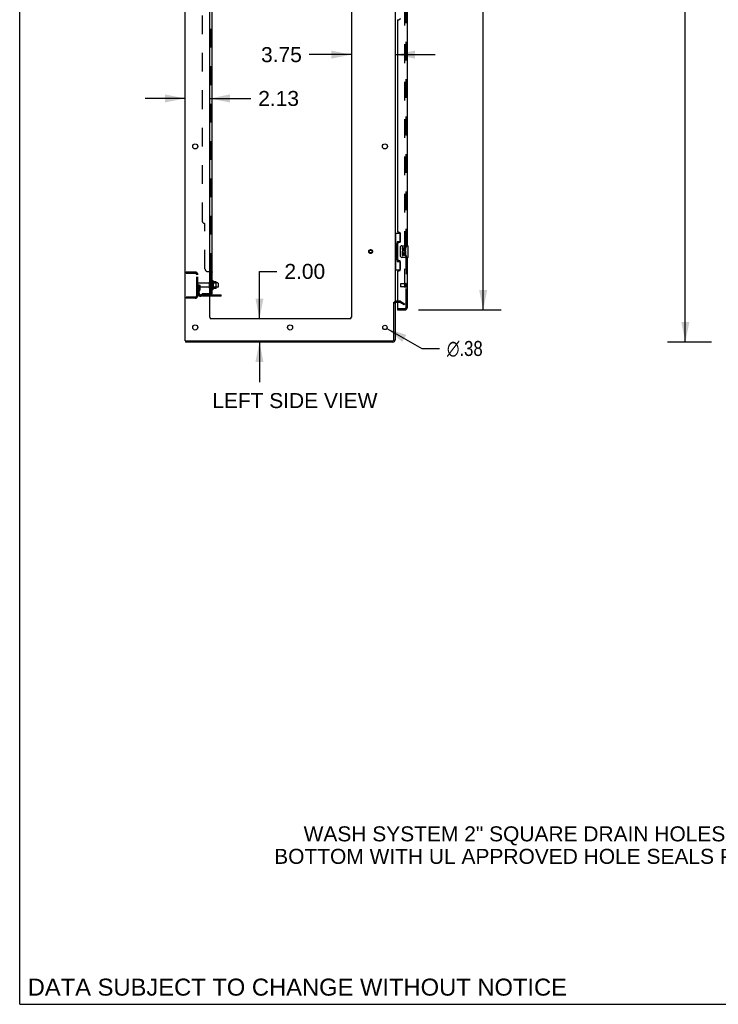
# Model space of a CAD drawing. Header units: inches. Extents: x 0 to 291, y 0 to 188.
# Tile 1 of 26: x 0 to 60, y 0 to 84. Entities that reach past the tile are written whole.
import ezdxf

# ---------------------------------------------------------------- set-up
doc = ezdxf.new("R2010")
doc.units = ezdxf.units.IN
doc.header["$LTSCALE"] = 16.01262
doc.header["$MEASUREMENT"] = 0
doc.linetypes.add('HIDDEN', pattern=[0.2, 0.1, -0.1])
doc.layers.get('0').update_dxf_attribs({"linetype": 'CONTINUOUS'})
for name, color, linetype in [('DEFAULT_2', 8, 'HIDDEN'), ('DIMENSIONS', 7, 'CONTINUOUS'), ('MASTER_DOOR_ASSEMBLY', 7, 'CONTINUOUS'), ('SLAVE_DOOR_ASSEMBLY', 7, 'CONTINUOUS'), ('SUBPANEL', 7, 'CONTINUOUS')]:
    doc.layers.add(name, color=color, linetype=linetype)
doc.styles.get("Standard").update_dxf_attribs({"font": 'arial.ttf'})
doc.styles.add('TEXTSTYLE_1', font='gdt', dxfattribs={"width": 0.8})
doc.dimstyles.new('DIMSTYLE_1', dxfattribs={"dimtxt": 1.284435, "dimasz": 1.71258, "dimexe": 0.09, "dimexo": 0.07, "dimgap": 0.0375, "dimtad": 0, "dimtih": 1, "dimtoh": 1, "dimzin": 4, "dimdsep": 46, "dimtxsty": 'Standard', "dimblk": '_FILLED', "dimblk1": '_FILLED', "dimblk2": '_FILLED', "dimcen": 0.09, "dimadec": 3, "dimazin": 1, "dimtfac": 1, "dimtdec": 3, "dimtofl": 0, "dimtmove": 0, "dimatfit": 3, "dimldrblk": '_FILLED', "dimfxl": 0, "dimtolj": 1, "dimtzin": 4, "dimarcsym": 0})
doc.dimstyles.new('DIMSTYLE_2', dxfattribs={"dimtxt": 1.284435, "dimasz": 1.71258, "dimexe": 0.09, "dimexo": 0.07, "dimgap": 0.09, "dimtad": 0, "dimtih": 1, "dimtoh": 1, "dimzin": 4, "dimdsep": 46, "dimtxsty": 'Standard', "dimblk": '_FILLED', "dimblk1": '_FILLED', "dimblk2": '_FILLED', "dimcen": 0.09, "dimadec": 3, "dimazin": 1, "dimtfac": 1, "dimtdec": 3, "dimtofl": 0, "dimtmove": 0, "dimatfit": 1, "dimldrblk": '_FILLED', "dimfxl": 0, "dimtolj": 1, "dimtzin": 4, "dimarcsym": 0})

# ---------------------------------------------------------------- blocks, each defined once
blk = doc.blocks.new('_FILLED')
at = {"color": 0, "linetype": 'ByBlock'}
blk.add_solid([(0, 0), (-1, 0.2), (-1, -0.2)], dxfattribs=at)
blk = doc.blocks.new('*D7')
at = {"layer": 'DIMENSIONS', "color": 2, "linetype": 'Continuous'}
for p, q in [((34.178, 133.957), (41.251, 133.957)), ((39.709, 133.957), (39.709, 99.1)), ((39.709, 59.457), (39.709, 94.605)), ((34.178, 59.457), (41.251, 59.457))]:
    blk.add_line(p, q, dxfattribs=at)
at = {"layer": 'DIMENSIONS', "color": 2, "linetype": 'Continuous', "xscale": 1.7125797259, "yscale": 1.7125797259, "zscale": 1.7125797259}
for p, rotation in [((39.709, 133.957), 90), ((39.709, 59.457), 270)]:
    blk.add_blockref('_FILLED', p, dxfattribs=dict(at, rotation=rotation))
at = {"layer": 'DIMENSIONS', "color": 2, "linetype": 'Continuous', "insert": (39.709, 98.458), "char_height": 1.2844, "width": 6.57019, "attachment_point": 2, "line_spacing_factor": 0.9}
blk.add_mtext('74.50\\PDOORS', dxfattribs=at)
blk = doc.blocks.new('*D8')
at = {"layer": 'DIMENSIONS', "color": 2, "linetype": 'Continuous'}
for p, q in [((20.541, 58.707), (20.541, 62.758)), ((20.541, 62.758), (22.039, 62.758)), ((20.541, 56.707), (20.541, 53.281))]:
    blk.add_line(p, q, dxfattribs=at)
at = {"layer": 'DIMENSIONS', "color": 2, "linetype": 'Continuous', "xscale": 1.7125797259, "yscale": 1.7125797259, "zscale": 1.7125797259}
for p, rotation in [((20.541, 58.707), 270), ((20.541, 56.707), 90)]:
    blk.add_blockref('_FILLED', p, dxfattribs=dict(at, rotation=rotation))
at = {"layer": 'DIMENSIONS', "color": 2, "linetype": 'Continuous', "insert": (22.681, 63.4), "char_height": 1.2844, "width": 3.49042, "attachment_point": 1, "line_spacing_factor": 0.9}
blk.add_mtext('2.00', dxfattribs=at)
blk = doc.blocks.new('*D9')
at = {"layer": 'DIMENSIONS', "color": 2, "linetype": 'Continuous'}
for p, q in [((14.168, 77.566), (10.743, 77.566)), ((16.293, 77.566), (19.796, 77.566))]:
    blk.add_line(p, q, dxfattribs=at)
at = {"layer": 'DIMENSIONS', "color": 2, "linetype": 'Continuous', "xscale": 1.7125797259, "yscale": 1.7125797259, "zscale": 1.7125797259}
blk.add_blockref('_FILLED', (14.168, 77.566), dxfattribs=at)
at = {"layer": 'DIMENSIONS', "color": 2, "linetype": 'Continuous', "xscale": 1.7125797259, "yscale": 1.7125797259, "zscale": 1.7125797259, "rotation": 180}
blk.add_blockref('_FILLED', (16.293, 77.566), dxfattribs=at)
at = {"layer": 'DIMENSIONS', "color": 2, "linetype": 'Continuous', "insert": (20.438, 78.209), "char_height": 1.2844, "width": 3.49042, "attachment_point": 1, "line_spacing_factor": 0.9}
blk.add_mtext('2.13', dxfattribs=at)
blk = doc.blocks.new('*D10')
at = {"layer": 'DIMENSIONS', "color": 2, "linetype": 'Continuous'}
for p, q in [((28.418, 81.317), (24.814, 81.317)), ((32.168, 81.317), (35.593, 81.317))]:
    blk.add_line(p, q, dxfattribs=at)
at = {"layer": 'DIMENSIONS', "color": 2, "linetype": 'Continuous', "xscale": 1.7125797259, "yscale": 1.7125797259, "zscale": 1.7125797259}
blk.add_blockref('_FILLED', (28.418, 81.317), dxfattribs=at)
at = {"layer": 'DIMENSIONS', "color": 2, "linetype": 'Continuous', "xscale": 1.7125797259, "yscale": 1.7125797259, "zscale": 1.7125797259, "rotation": 180}
blk.add_blockref('_FILLED', (32.168, 81.317), dxfattribs=at)
at = {"layer": 'DIMENSIONS', "color": 2, "linetype": 'Continuous', "insert": (24.172, 81.959), "char_height": 1.2844, "width": 3.49042, "attachment_point": 3, "line_spacing_factor": 0.9}
blk.add_mtext('3.75', dxfattribs=at)
blk = doc.blocks.new('*D21')
at = {"layer": 'DIMENSIONS', "color": 2, "linetype": 'Continuous'}
for p, q in [((59.276, 136.707), (55.487, 136.707)), ((57.028, 136.707), (57.028, 97.991)), ((57.028, 56.707), (57.028, 95.422)), ((59.276, 56.707), (55.487, 56.707))]:
    blk.add_line(p, q, dxfattribs=at)
at = {"layer": 'DIMENSIONS', "color": 2, "linetype": 'Continuous', "xscale": 1.7125797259, "yscale": 1.7125797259, "zscale": 1.7125797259}
for p, rotation in [((57.028, 136.707), 90), ((57.028, 56.707), 270)]:
    blk.add_blockref('_FILLED', p, dxfattribs=dict(at, rotation=rotation))
at = {"layer": 'DIMENSIONS', "color": 2, "linetype": 'Continuous', "insert": (57.028, 97.349), "char_height": 1.2844, "width": 4.48836, "attachment_point": 2, "line_spacing_factor": 0.9}
blk.add_mtext('80.00', dxfattribs=at)
blk = doc.blocks.new('*D27')
at = {"layer": 'DIMENSIONS', "color": 2, "linetype": 'Continuous'}
for p, q in [((31.456, 57.864), (34.467, 56.157)), ((34.467, 56.157), (35.965, 56.157))]:
    blk.add_line(p, q, dxfattribs=at)
at = {"layer": 'DIMENSIONS', "color": 2, "linetype": 'Continuous', "xscale": 1.7125797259, "yscale": 1.7125797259, "zscale": 1.7125797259, "rotation": 150.4440610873}
blk.add_blockref('_FILLED', (31.456, 57.864), dxfattribs=at)
at = {"layer": 'DIMENSIONS', "color": 2, "linetype": 'Continuous', "insert": (36.607, 56.799), "char_height": 1.28443, "width": 4.20505, "attachment_point": 1, "line_spacing_factor": 0.9, "style": 'TEXTSTYLE_1'}
blk.add_mtext('{\\fgdt;n}\\fArial;.38', dxfattribs=at)

msp = doc.modelspace()

# ---------------------------------------------------------------- linework, layer by layer
at = {"color": 7, "linetype": 'Continuous'}
for p, q in [((0, 0), (0, 188.384)), ((16.567, 61.937), (16.567, 61.226)), ((16.822, 61.859), (16.595, 61.859)), ((16.833, 61.326), (16.833, 61.837)), ((16.967, 61.769), (16.833, 61.769)), ((16.997, 61.739), (16.997, 61.424)), ((16.822, 61.304), (16.595, 61.304)), ((16.967, 61.394), (16.833, 61.394)), ((17.272, 60.634), (17.272, 60.738)), ((17.272, 60.634), (16.293, 60.634)), ((32.064, 60.123), (32.168, 60.123)), ((14.22, 56.811), (14.22, 56.707)), ((0, 0), (291.139, 0))]:
    msp.add_line(p, q, dxfattribs=at)
at = {"color": 3, "linetype": 'Continuous'}
for p, q in [((14.168, 56.811), (14.168, 136.603)), ((32.168, 133.259), (32.168, 60.155)), ((16.293, 58.832), (16.293, 133.207)), ((28.418, 133.207), (28.418, 58.832)), ((16.293, 60.738), (17.272, 60.738)), ((32.064, 56.901), (32.064, 60.124)), ((32.168, 60.123), (32.168, 56.896)), ((32.372, 60.103), (32.253, 60.103)), ((28.293, 58.707), (16.418, 58.707)), ((14.168, 56.811), (31.974, 56.811)), ((31.979, 56.707), (14.22, 56.707))]:
    msp.add_line(p, q, dxfattribs=at)
for centre, radius in [((15.043, 73.457), 0.219), ((31.293, 73.457), 0.219), ((15.043, 57.957), 0.219), ((23.168, 57.957), 0.219), ((31.293, 57.957), 0.188)]:
    msp.add_circle(centre, radius, dxfattribs=at)
at = {"color": 7, "linetype": 'Continuous'}
for centre, radius, start, end in [((16.317, 61.839), 0.055, 360, 115.90936), ((16.535, 61.916), 0.0384, 34.44966, 180), ((15.967, 61.582), 0.698, 23.96793, 30.66313), ((16.614, 61.869), 0.01, 203.96793, 270), ((16.822, 61.849), 0.01, 5.19383, 90), ((16.692, 61.837), 0.141, 0, 5.20805), ((16.967, 61.739), 0.03, 359.99999, 90), ((16.317, 61.324), 0.055, 244.09064, 0), ((16.535, 61.247), 0.0384, 180, 325.55034), ((15.967, 61.582), 0.698, 329.33687, 336.03207), ((16.614, 61.294), 0.01, 90, 156.03207), ((16.822, 61.314), 0.01, 270, 354.80617), ((16.692, 61.326), 0.141, 354.79195, 360), ((16.967, 61.424), 0.03, 270, 0.00001), ((31.979, 56.896), 0.085, 277.5, 352.5)]:
    msp.add_arc(centre, radius, start, end, dxfattribs=at)
at = {"color": 3, "linetype": 'Continuous'}
for centre, radius, start, end in [((32.253, 60.018), 0.085, 90, 180), ((16.418, 58.832), 0.125, 180, 270), ((28.293, 58.832), 0.125, 270, 360), ((31.974, 56.901), 0.09, 270, 360), ((31.979, 56.896), 0.189, 270, 360)]:
    msp.add_arc(centre, radius, start, end, dxfattribs=at)
at = {"layer": 'DEFAULT_2', "color": 8, "linetype": 'HIDDEN'}
for p, q in [((32.981, 133.441), (32.981, 59.972)), ((14.272, 62.707), (15.025, 62.707)), ((14.272, 62.707), (14.272, 62.603)), ((14.272, 62.603), (15.025, 62.603)), ((14.742, 62.707), (14.742, 62.603)), ((15.168, 60.703), (15.168, 62.46)), ((15.272, 60.703), (15.272, 62.46)), ((15.376, 61.582), (15.272, 61.582)), ((16.199, 61.747), (15.302, 61.747)), ((15.362, 61.241), (15.362, 61.582)), ((15.376, 61.582), (15.466, 61.582)), ((15.376, 60.88), (15.376, 61.582)), ((15.466, 61.241), (15.466, 61.582)), ((16.262, 61.324), (16.262, 61.839)), ((16.372, 61.324), (16.372, 61.839)), ((16.833, 61.769), (16.372, 61.769)), ((16.497, 61.916), (16.497, 61.247)), ((16.517, 61.765), (16.497, 61.785)), ((16.517, 61.765), (16.813, 61.765)), ((16.517, 61.765), (16.517, 61.398)), ((16.813, 61.765), (16.833, 61.785)), ((16.813, 61.765), (16.813, 61.398)), ((16.199, 61.417), (15.302, 61.417)), ((15.36, 61.235), (15.311, 61.167)), ((15.362, 61.407), (15.466, 61.407)), ((15.445, 61.174), (15.396, 61.107)), ((16.293, 60.738), (15.518, 60.738)), ((16.833, 61.394), (16.372, 61.394)), ((16.517, 61.398), (16.497, 61.378)), ((16.517, 61.398), (16.813, 61.398)), ((16.769, 60.634), (16.769, 60.738)), ((16.813, 61.398), (16.833, 61.378)), ((17.025, 60.634), (17.025, 60.738)), ((15.025, 60.561), (14.272, 60.561)), ((14.272, 60.561), (14.272, 60.457)), ((15.025, 60.457), (14.272, 60.457)), ((14.742, 60.561), (14.742, 60.457)), ((16.293, 60.634), (15.518, 60.634)), ((32.572, 60.207), (32.253, 60.207)), ((32.572, 60.103), (32.372, 60.103)), ((32.929, 59.902), (32.589, 60.098)), ((32.641, 60.188), (32.981, 59.992)), ((32.929, 59.902), (32.981, 59.992)), ((32.955, 59.954), (32.957, 59.953))]:
    msp.add_line(p, q, dxfattribs=at)
for points in [[(32.963, 59.952), (32.963, 59.952), (32.961, 59.952), (32.959, 59.953), (32.957, 59.953)], [(32.981, 59.972), (32.98, 59.97), (32.98, 59.968), (32.98, 59.966), (32.979, 59.963), (32.978, 59.961), (32.977, 59.96), (32.975, 59.958), (32.974, 59.956), (32.972, 59.955), (32.971, 59.954), (32.969, 59.953), (32.967, 59.953), (32.965, 59.952), (32.963, 59.952)]]:
    msp.add_lwpolyline(points, dxfattribs=at)
for radius in [0.164, 0.124]:
    msp.add_circle((30.064, 64.457), radius, dxfattribs=at)
for centre, radius, start, end in [((15.025, 62.46), 0.246, 0, 90), ((15.025, 62.46), 0.142, 0, 90), ((15.302, 61.717), 0.03, 90, 180), ((16.199, 61.809), 0.0625, 270, 360), ((16.317, 61.839), 0.055, 115.90936, 180), ((15.025, 60.703), 0.246, 270, 360), ((15.025, 60.703), 0.142, 270, 360), ((15.302, 61.447), 0.03, 180, 270), ((15.48, 61.046), 0.208, 144.24611, 180), ((15.518, 60.88), 0.246, 180, 270), ((15.352, 61.241), 0.01, 324.24611, 360), ((15.48, 61.046), 0.104, 144.24611, 180), ((15.518, 60.88), 0.142, 180, 270), ((15.352, 61.241), 0.114, 324.24611, 360), ((16.199, 61.354), 0.0625, 0, 90), ((16.317, 61.324), 0.055, 180, 244.09064), ((32.253, 60.018), 0.189, 90, 180), ((32.572, 60.07), 0.137, 60, 90), ((32.572, 60.07), 0.033, 60, 90)]:
    msp.add_arc(centre, radius, start, end, dxfattribs=at)
at = {"layer": 'MASTER_DOOR_ASSEMBLY', "color": 8, "linetype": 'HIDDEN'}
for p, q in [((33.122, 85.612), (33.122, 64.802)), ((33.122, 64.112), (33.122, 59.703)), ((32.979, 59.561), (32.392, 59.561))]:
    msp.add_line(p, q, dxfattribs=at)
msp.add_arc((32.979, 59.703), 0.142, 270, 360, dxfattribs=at)
at = {"layer": 'SLAVE_DOOR_ASSEMBLY', "color": 8, "linetype": 'HIDDEN'}
for p, q in [((33.122, 64.802), (33.122, 85.612)), ((33.122, 59.703), (33.122, 64.112)), ((32.622, 61.675), (32.622, 61.447)), ((33.079, 61.685), (32.632, 61.685)), ((33.079, 61.703), (33.079, 61.419)), ((33.079, 61.437), (32.632, 61.437)), ((32.392, 59.561), (32.979, 59.561))]:
    msp.add_line(p, q, dxfattribs=at)
at = {"layer": 'SLAVE_DOOR_ASSEMBLY', "color": 3, "linetype": 'Continuous'}
for p, q in [((33.226, 64.957), (33.226, 85.457)), ((32.372, 84.249), (32.372, 66.164)), ((32.432, 84.309), (32.492, 84.309)), ((32.492, 66.104), (32.432, 66.104)), ((32.622, 65.354), (32.622, 65.974)), ((32.372, 65.164), (32.372, 63.749)), ((32.432, 65.224), (32.492, 65.224)), ((32.492, 63.689), (32.432, 63.689)), ((32.622, 62.939), (32.622, 63.559)), ((33.226, 59.703), (33.226, 63.957)), ((32.372, 62.749), (32.372, 59.581)), ((32.432, 62.809), (32.492, 62.809)), ((32.372, 59.457), (32.979, 59.457))]:
    msp.add_line(p, q, dxfattribs=at)
at = {"layer": 'SLAVE_DOOR_ASSEMBLY', "color": 7, "linetype": 'Continuous'}
for p, q in [((32.168, 66.032), (32.608, 66.032)), ((32.207, 66.032), (32.207, 65.007)), ((32.572, 66.032), (32.572, 65.252)), ((32.185, 65.007), (32.308, 65.007)), ((32.185, 65.007), (32.185, 63.907)), ((32.308, 65.037), (32.308, 65.057)), ((32.308, 63.907), (32.308, 65.007)), ((32.572, 65.297), (32.345, 65.297)), ((32.345, 65.297), (32.345, 63.617)), ((32.731, 64.957), (33.271, 64.957)), ((33.286, 63.972), (33.286, 64.942)), ((32.631, 64.057), (32.631, 64.857)), ((32.832, 64.802), (32.769, 64.802)), ((32.769, 64.802), (32.769, 64.666)), ((32.787, 64.341), (32.769, 64.341)), ((32.769, 64.341), (32.769, 64.111)), ((32.769, 64.111), (32.832, 64.111)), ((32.821, 64.341), (32.849, 64.36)), ((32.821, 64.341), (33.083, 64.341)), ((32.832, 64.666), (32.832, 64.802)), ((32.832, 64.278), (32.897, 64.278)), ((32.832, 64.111), (32.832, 64.278)), ((32.897, 64.729), (32.897, 64.66)), ((32.897, 64.278), (32.897, 64.142)), ((32.897, 64.142), (32.957, 64.142)), ((32.957, 64.666), (32.957, 64.708)), ((32.957, 64.278), (33.02, 64.278)), ((32.957, 64.142), (32.957, 64.278)), ((33.012, 64.377), (33.07, 64.352)), ((33.02, 64.708), (33.02, 64.572)), ((33.02, 64.572), (33.083, 64.572)), ((33.02, 64.278), (33.02, 64.111)), ((33.02, 64.111), (33.083, 64.111)), ((33.083, 64.572), (33.083, 64.708)), ((33.083, 64.111), (33.083, 64.341)), ((32.185, 63.907), (32.308, 63.907)), ((32.207, 63.907), (32.207, 62.882)), ((32.308, 63.856), (32.308, 63.876)), ((32.345, 63.617), (32.572, 63.617)), ((32.572, 63.661), (32.572, 62.882)), ((33.271, 63.957), (32.731, 63.957)), ((32.168, 62.882), (32.608, 62.882)), ((32.372, 59.561), (32.392, 59.561)), ((32.372, 59.561), (32.372, 59.457))]:
    msp.add_line(p, q, dxfattribs=at)
for points in [[(32.345, 65.273), (32.345, 65.27), (32.346, 65.266), (32.347, 65.262), (32.348, 65.257), (32.35, 65.253), (32.352, 65.248), (32.354, 65.242), (32.357, 65.236), (32.36, 65.23), (32.364, 65.223), (32.369, 65.215), (32.373, 65.208), (32.379, 65.199), (32.381, 65.196)], [(32.631, 64.857), (32.631, 64.863), (32.632, 64.869), (32.633, 64.875), (32.634, 64.881), (32.636, 64.887), (32.638, 64.893)], [(32.381, 63.718), (32.379, 63.714), (32.373, 63.706), (32.369, 63.698), (32.364, 63.69), (32.36, 63.684), (32.357, 63.677), (32.354, 63.671), (32.352, 63.666), (32.35, 63.66), (32.348, 63.656), (32.347, 63.651), (32.346, 63.647), (32.345, 63.644), (32.345, 63.64)], [(32.638, 64.02), (32.636, 64.026), (32.634, 64.032), (32.633, 64.038), (32.632, 64.044), (32.631, 64.05), (32.631, 64.057)]]:
    msp.add_lwpolyline(points, dxfattribs=at)
at = {"layer": 'SLAVE_DOOR_ASSEMBLY', "color": 3, "linetype": 'Continuous'}
for centre, radius, start, end in [((32.492, 84.439), 0.13, 270, 360), ((32.432, 84.249), 0.06, 90, 180), ((32.432, 66.164), 0.06, 180, 270), ((32.492, 65.974), 0.13, 0, 90), ((32.432, 65.164), 0.06, 90, 180), ((32.492, 65.354), 0.13, 270, 360), ((32.432, 63.749), 0.06, 180, 270), ((32.492, 63.559), 0.13, 0, 90), ((32.432, 62.749), 0.06, 90, 180), ((32.492, 62.939), 0.13, 270, 360), ((32.392, 59.581), 0.02, 180, 270), ((32.979, 59.703), 0.246, 270, 360)]:
    msp.add_arc(centre, radius, start, end, dxfattribs=at)
at = {"layer": 'SLAVE_DOOR_ASSEMBLY', "color": 7, "linetype": 'Continuous'}
for centre, radius, start, end in [((32.731, 64.857), 0.1, 90, 158.79459), ((33.271, 64.942), 0.015, 0, 90), ((32.923, 64.414), 0.154, 161.41988, 206.19629), ((32.863, 64.666), 0.0943, 180, 360), ((32.926, 64.415), 0.157, 336.59665, 161.87913), ((32.926, 64.415), 0.157, 205.73705, 207.8532), ((32.863, 64.666), 0.0314, 180, 261.22946), ((32.926, 64.415), 0.0943, 336.59665, 215.11217), ((32.862, 64.671), 0.0362, 263.42855, 341.76278), ((32.989, 64.708), 0.0943, 68.69989, 167.43379), ((32.989, 64.708), 0.0314, 0, 180.04847), ((32.989, 64.708), 0.0943, 0, 68.67039), ((32.731, 64.057), 0.1, 201.20502, 270), ((33.271, 63.972), 0.015, 270, 360), ((33.062, 59.847), 0.26, 267.40672, 270)]:
    msp.add_arc(centre, radius, start, end, dxfattribs=at)
at = {"layer": 'SLAVE_DOOR_ASSEMBLY', "color": 8, "linetype": 'HIDDEN'}
for centre, radius, start, end in [((32.632, 61.675), 0.01, 90, 180), ((33.1, 61.703), 0.0215, 0, 180), ((32.632, 61.447), 0.01, 180, 270), ((33.1, 61.419), 0.0215, 180, 360), ((32.979, 59.703), 0.142, 270, 360)]:
    msp.add_arc(centre, radius, start, end, dxfattribs=at)
at = {"layer": 'SLAVE_DOOR_ASSEMBLY', "color": 7, "linetype": 'Continuous'}
for centre, start_param, end_param in [((32.412, 65.047), 0.699287, 1.51401), ((32.412, 65.047), -4.655602, -3.84088), ((32.412, 63.866), 0.699287, 1.51401), ((32.412, 63.866), -4.655602, -3.84088)]:
    msp.add_ellipse(centre, major_axis=(0, 0.18), ratio=0.579493, start_param=start_param, end_param=end_param, dxfattribs=at)
at = {"layer": 'SUBPANEL', "color": 3, "linetype": 'Continuous'}
for p, q in [((16.497, 60.863), (16.497, 132.55)), ((16.293, 62.738), (16.443, 62.738))]:
    msp.add_line(p, q, dxfattribs=at)
at = {"layer": 'SUBPANEL', "color": 8, "linetype": 'HIDDEN'}
for p, q in [((16.372, 62.703), (16.372, 130.711)), ((15.622, 126.3), (15.622, 67.113)), ((15.872, 62.988), (15.872, 66.863)), ((16.122, 62.738), (16.293, 62.738)), ((16.371, 62.706), (16.372, 62.704)), ((16.372, 62.704), (16.372, 62.703)), ((16.372, 62.341), (16.497, 62.341)), ((16.372, 62.06), (16.497, 62.06)), ((16.372, 61.832), (16.497, 61.832)), ((15.622, 60.863), (16.26, 60.863)), ((15.622, 60.863), (15.622, 60.738)), ((16.26, 60.738), (15.622, 60.738)), ((15.872, 60.863), (15.872, 60.738)), ((16.396, 60.863), (16.346, 60.904)), ((16.371, 60.883), (16.372, 60.883)), ((16.372, 61.332), (16.497, 61.332)), ((16.372, 60.865), (16.372, 60.863)), ((16.428, 60.863), (16.432, 60.863))]:
    msp.add_line(p, q, dxfattribs=at)
at = {"layer": 'SUBPANEL', "color": 7, "linetype": 'Continuous'}
for p, q in [((16.372, 62.703), (16.497, 62.703)), ((16.372, 60.863), (16.372, 62.703)), ((16.372, 60.863), (16.497, 60.863)), ((16.443, 60.824), (16.396, 60.863))]:
    msp.add_line(p, q, dxfattribs=at)
at = {"layer": 'SUBPANEL', "color": 8, "linetype": 'HIDDEN'}
for points in [[(16.346, 62.738), (16.346, 62.736), (16.346, 62.734), (16.346, 62.732), (16.346, 62.731), (16.347, 62.729)], [(16.348, 62.727), (16.349, 62.725), (16.351, 62.724)], [(16.352, 62.722), (16.354, 62.721), (16.356, 62.719)], [(16.366, 62.712), (16.368, 62.711), (16.369, 62.709), (16.371, 62.707)], [(16.445, 62.736), (16.448, 62.734), (16.451, 62.733)], [(16.484, 62.717), (16.488, 62.716), (16.49, 62.714)], [(16.496, 62.708), (16.496, 62.706), (16.497, 62.704), (16.497, 62.703)], [(16.432, 60.863), (16.432, 60.863), (16.432, 60.863), (16.432, 60.863), (16.431, 60.863), (16.431, 60.863), (16.43, 60.863), (16.43, 60.863), (16.429, 60.863), (16.428, 60.863), (16.428, 60.863), (16.427, 60.863), (16.426, 60.864), (16.426, 60.864), (16.425, 60.864), (16.424, 60.864), (16.423, 60.864), (16.422, 60.864), (16.422, 60.865), (16.421, 60.865), (16.42, 60.865), (16.419, 60.865), (16.418, 60.865), (16.417, 60.866), (16.416, 60.866), (16.415, 60.866), (16.415, 60.866), (16.414, 60.867), (16.413, 60.867), (16.412, 60.867), (16.411, 60.867), (16.41, 60.868), (16.409, 60.868), (16.408, 60.868), (16.407, 60.869), (16.406, 60.869), (16.405, 60.869), (16.404, 60.87), (16.403, 60.87), (16.402, 60.87), (16.4, 60.871), (16.399, 60.871), (16.398, 60.871), (16.397, 60.872), (16.396, 60.872), (16.395, 60.873), (16.394, 60.873), (16.393, 60.874), (16.392, 60.874), (16.391, 60.874), (16.39, 60.875), (16.389, 60.875), (16.388, 60.876), (16.387, 60.876), (16.386, 60.877), (16.385, 60.877), (16.384, 60.877), (16.383, 60.878), (16.382, 60.878), (16.381, 60.879), (16.38, 60.879), (16.38, 60.879), (16.379, 60.88), (16.378, 60.88), (16.377, 60.881), (16.376, 60.881), (16.376, 60.881), (16.375, 60.882), (16.374, 60.882), (16.373, 60.883), (16.373, 60.883), (16.372, 60.883), (16.371, 60.884), (16.371, 60.884), (16.37, 60.885), (16.369, 60.885), (16.369, 60.885), (16.369, 60.885), (16.368, 60.886), (16.368, 60.886), (16.368, 60.886)], [(16.368, 60.886), (16.368, 60.886), (16.368, 60.886), (16.368, 60.886), (16.369, 60.885), (16.369, 60.885), (16.37, 60.885), (16.37, 60.884), (16.37, 60.884), (16.371, 60.884), (16.371, 60.883)]]:
    msp.add_lwpolyline(points, dxfattribs=at)
at = {"layer": 'SUBPANEL', "color": 7, "linetype": 'Continuous'}
for points in [[(16.346, 62.738), (16.346, 62.736), (16.346, 62.734), (16.346, 62.732), (16.346, 62.731), (16.347, 62.729), (16.348, 62.727), (16.349, 62.725), (16.351, 62.724), (16.352, 62.722), (16.354, 62.721), (16.356, 62.719), (16.358, 62.718), (16.362, 62.715)], [(16.362, 62.715), (16.364, 62.714), (16.366, 62.712), (16.368, 62.711), (16.369, 62.709), (16.371, 62.707), (16.371, 62.706), (16.372, 62.704), (16.372, 62.703)], [(16.346, 60.904), (16.346, 60.903), (16.346, 60.902), (16.346, 60.901), (16.346, 60.9), (16.347, 60.899), (16.348, 60.897), (16.349, 60.896), (16.351, 60.894), (16.352, 60.892), (16.354, 60.89), (16.358, 60.886)], [(16.358, 60.886), (16.36, 60.884), (16.362, 60.882), (16.364, 60.879), (16.366, 60.877), (16.368, 60.874)], [(16.368, 60.874), (16.369, 60.871), (16.371, 60.869), (16.371, 60.867), (16.372, 60.865)]]:
    msp.add_lwpolyline(points, dxfattribs=at)
at = {"layer": 'SUBPANEL', "color": 3, "linetype": 'Continuous'}
for points in [[(16.443, 62.738), (16.445, 62.736), (16.448, 62.734), (16.451, 62.733), (16.455, 62.731), (16.458, 62.729), (16.462, 62.727), (16.47, 62.724)], [(16.47, 62.724), (16.474, 62.723), (16.478, 62.721), (16.481, 62.719), (16.484, 62.717), (16.488, 62.716), (16.49, 62.714), (16.493, 62.712), (16.494, 62.71), (16.496, 62.708), (16.496, 62.706), (16.497, 62.704), (16.497, 62.703)], [(16.443, 60.824), (16.445, 60.827), (16.448, 60.829), (16.451, 60.831), (16.455, 60.833), (16.458, 60.835), (16.462, 60.837), (16.466, 60.839)], [(16.466, 60.839), (16.474, 60.843), (16.478, 60.844), (16.481, 60.846), (16.484, 60.847), (16.488, 60.849), (16.49, 60.851), (16.493, 60.853), (16.494, 60.855), (16.496, 60.857), (16.496, 60.859), (16.497, 60.861), (16.497, 60.863)]]:
    msp.add_lwpolyline(points, dxfattribs=at)
at = {"layer": 'SUBPANEL', "color": 8, "linetype": 'HIDDEN'}
for centre, radius, start, end in [((15.872, 67.113), 0.25, 180, 270), ((16.122, 62.988), 0.25, 180, 270), ((16.26, 60.975), 0.112, 270, 287.1415), ((16.26, 60.975), 0.237, 270, 278.00542), ((16.26, 60.975), 0.237, 320.56585, 360)]:
    msp.add_arc(centre, radius, start, end, dxfattribs=at)
at = {"layer": 'SUBPANEL', "color": 7, "linetype": 'Continuous'}
msp.add_arc((16.26, 60.975), 0.112, 287.1415, 360, dxfattribs=at)
at = {"layer": 'SUBPANEL', "color": 3, "linetype": 'Continuous'}
msp.add_arc((16.26, 60.975), 0.237, 278.00542, 320.56585, dxfattribs=at)

# ---------------------------------------------------------------- texts
at = {"layer": 'DIMENSIONS', "color": 2, "linetype": 'Continuous', "attachment_point": 2, "line_spacing_factor": 0.9}
for s, insert, char_height, width in [('LEFT SIDE VIEW', (23.574, 52.337), 1.28443, 14.12401), ('WASH SYSTEM 2" SQUARE DRAIN HOLES IN THE\\PBOTTOM WITH UL APPROVED HOLE SEALS PROVIDED', (45.581, 15.238), 1.28443, 47.46201), ('DATA SUBJECT TO CHANGE WITHOUT NOTICE', (23.788, 2.199), 1.45569, 46.11678)]:
    msp.add_mtext(s, dxfattribs=dict(at, insert=insert, char_height=char_height, width=width))

# ---------------------------------------------------------------- dimensions: what is measured, and where the dimension line sits
at = {"layer": 'DIMENSIONS', "color": 2, "linetype": 'Continuous'}
for base, p1, p2, picture, middle in [((57.028, 136.707), (59.346, 56.707), (59.346, 136.707), '*D21', (57.021, 96.699)), ((20.541, 58.707), (14.28, 56.707), (16.418, 58.707), '*D8', (24.411, 62.751))]:
    dim = msp.add_linear_dim(base=base, p1=p1, p2=p2, angle=90, dimstyle='DIMSTYLE_1', dxfattribs=at)
    dim.commit()
    dim.dimension.update_dxf_attribs({"geometry": picture, "text_midpoint": middle, "dimtype": 160})
dim = msp.add_linear_dim(base=(39.709, 59.457), p1=(34.108, 133.957), p2=(34.108, 59.457), angle=270, text='<>\\PDOORS', dimstyle='DIMSTYLE_1', dxfattribs=at)
dim.commit()
dim.dimension.update_dxf_attribs({"geometry": '*D7', "text_midpoint": (39.709, 96.853), "dimtype": 160})
for base, p1, p2, picture, middle in [((32.168, 81.317), (28.418, 58.832), (32.168, 60.155), '*D10', (22.43, 81.31)), ((16.292993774, 77.566471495), (14.167993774, 56.810613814), (16.292993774, 58.831613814), '*D9', (22.16756693, 77.559306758))]:
    dim = msp.add_linear_dim(base=base, p1=p1, p2=p2, dimstyle='DIMSTYLE_1', dxfattribs=at)
    dim.commit()
    dim.dimension.update_dxf_attribs({"geometry": picture, "text_midpoint": middle, "dimtype": 160})
dim = msp.add_diameter_dim_2p(p1=(31.4561, 57.8641), p2=(31.1299, 58.0491), text='%%c<>', dimstyle='DIMSTYLE_2', override={"dimpost": '<>'}, dxfattribs=at)
dim.commit()
dim.dimension.update_dxf_attribs({"geometry": '*D27', "text_midpoint": (38.7099, 56.1569), "dimtype": 163})

doc.saveas('drawing.dxf')
